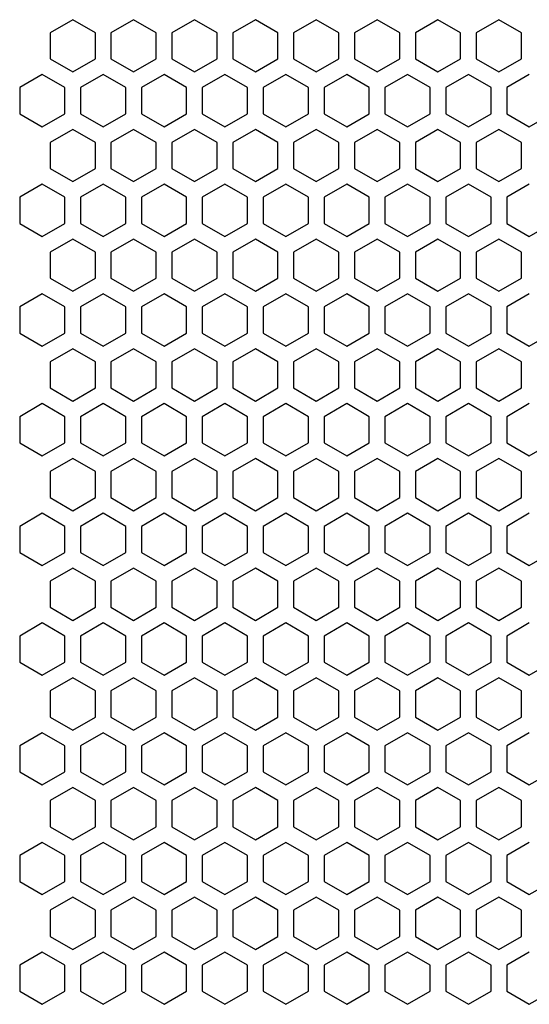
# Model space of a CAD drawing. Header units: millimetres. Extents: x -98 to 97, y -98 to 90.
# Tile 1 of 2: x -98 to -1, y -98 to 90. Entities that reach past the tile are written whole.
import ezdxf

# ---------------------------------------------------------------- set-up
doc = ezdxf.new("R2010")
doc.units = ezdxf.units.MM
doc.layers.get('0').update_dxf_attribs({"linetype": 'CONTINUOUS'})

msp = doc.modelspace()

# ---------------------------------------------------------------- linework, layer by layer
for p, q in [((-88.34, 90), (-92.67, 87.5)), ((-84.01, 87.5), (-88.34, 90)), ((-76.68, 90), (-81.01, 87.5)), ((-72.35, 87.5), (-76.68, 90)), ((-65.02, 90), (-69.35, 87.5)), ((-60.69, 87.5), (-65.02, 90)), ((-53.36, 90), (-57.69, 87.5)), ((-49.03, 87.5), (-53.36, 90)), ((-41.7, 90), (-46.03, 87.5)), ((-37.37, 87.5), (-41.7, 90)), ((-30.04, 90), (-34.37, 87.5)), ((-25.71, 87.5), (-30.04, 90)), ((-18.38, 90), (-22.71, 87.5)), ((-14.05, 87.5), (-18.38, 90)), ((-6.72, 90), (-11.05, 87.5)), ((-2.39, 87.5), (-6.72, 90)), ((-92.67, 87.5), (-92.67, 82.5)), ((-84.01, 82.5), (-84.01, 87.5)), ((-81.01, 87.5), (-81.01, 82.5)), ((-72.35, 82.5), (-72.35, 87.5)), ((-69.35, 87.5), (-69.35, 82.5)), ((-60.69, 82.5), (-60.69, 87.5)), ((-57.69, 87.5), (-57.69, 82.5)), ((-49.03, 82.5), (-49.03, 87.5)), ((-46.03, 87.5), (-46.03, 82.5)), ((-37.37, 82.5), (-37.37, 87.5)), ((-34.37, 87.5), (-34.37, 82.5)), ((-25.71, 82.5), (-25.71, 87.5)), ((-22.71, 87.5), (-22.71, 82.5)), ((-14.05, 82.5), (-14.05, 87.5)), ((-11.05, 87.5), (-11.05, 82.5)), ((-2.39, 82.5), (-2.39, 87.5)), ((-92.67, 82.5), (-88.34, 80)), ((-88.34, 80), (-84.01, 82.5)), ((-81.01, 82.5), (-76.68, 80)), ((-76.68, 80), (-72.35, 82.5)), ((-69.35, 82.5), (-65.02, 80)), ((-65.02, 80), (-60.69, 82.5)), ((-57.69, 82.5), (-53.36, 80)), ((-53.36, 80), (-49.03, 82.5)), ((-46.03, 82.5), (-41.7, 80)), ((-41.7, 80), (-37.37, 82.5)), ((-34.37, 82.5), (-30.04, 80)), ((-30.04, 80), (-25.71, 82.5)), ((-22.71, 82.5), (-18.38, 80)), ((-18.38, 80), (-14.05, 82.5)), ((-11.05, 82.5), (-6.72, 80)), ((-6.72, 80), (-2.39, 82.5)), ((-94.17, 79.5), (-98.5, 77)), ((-89.84, 77), (-94.17, 79.5)), ((-82.51, 79.5), (-86.84, 77)), ((-78.18, 77), (-82.51, 79.5)), ((-70.85, 79.5), (-75.18, 77)), ((-66.52, 77), (-70.85, 79.5)), ((-59.19, 79.5), (-63.52, 77)), ((-54.86, 77), (-59.19, 79.5)), ((-47.53, 79.5), (-51.86, 77)), ((-43.2, 77), (-47.53, 79.5)), ((-35.87, 79.5), (-40.2, 77)), ((-31.54, 77), (-35.87, 79.5)), ((-24.21, 79.5), (-28.54, 77)), ((-19.88, 77), (-24.21, 79.5)), ((-12.55, 79.5), (-16.88, 77)), ((-8.22, 77), (-12.55, 79.5)), ((-0.89, 79.5), (-5.22, 77)), ((-98.5, 77), (-98.5, 72)), ((-89.84, 72), (-89.84, 77)), ((-86.84, 77), (-86.84, 72)), ((-78.18, 72), (-78.18, 77)), ((-75.18, 77), (-75.18, 72)), ((-66.52, 72), (-66.52, 77)), ((-63.52, 77), (-63.52, 72)), ((-54.86, 72), (-54.86, 77)), ((-51.86, 77), (-51.86, 72)), ((-43.2, 72), (-43.2, 77)), ((-40.2, 77), (-40.2, 72)), ((-31.54, 72), (-31.54, 77)), ((-28.54, 77), (-28.54, 72)), ((-19.88, 72), (-19.88, 77)), ((-16.88, 77), (-16.88, 72)), ((-8.22, 72), (-8.22, 77)), ((-5.22, 77), (-5.22, 72)), ((-98.5, 72), (-94.17, 69.5)), ((-94.17, 69.5), (-89.84, 72)), ((-86.84, 72), (-82.51, 69.5)), ((-82.51, 69.5), (-78.18, 72)), ((-75.18, 72), (-70.85, 69.5)), ((-70.85, 69.5), (-66.52, 72)), ((-63.52, 72), (-59.19, 69.5)), ((-59.19, 69.5), (-54.86, 72)), ((-51.86, 72), (-47.53, 69.5)), ((-47.53, 69.5), (-43.2, 72)), ((-40.2, 72), (-35.87, 69.5)), ((-35.87, 69.5), (-31.54, 72)), ((-28.54, 72), (-24.21, 69.5)), ((-24.21, 69.5), (-19.88, 72)), ((-16.88, 72), (-12.55, 69.5)), ((-12.55, 69.5), (-8.22, 72)), ((-5.22, 72), (-0.89, 69.5)), ((-0.89, 69.5), (3.44, 72)), ((-88.34, 69), (-92.67, 66.5)), ((-84.01, 66.5), (-88.34, 69)), ((-76.68, 69), (-81.01, 66.5)), ((-72.35, 66.5), (-76.68, 69)), ((-65.02, 69), (-69.35, 66.5)), ((-60.69, 66.5), (-65.02, 69)), ((-53.36, 69), (-57.69, 66.5)), ((-49.03, 66.5), (-53.36, 69)), ((-41.7, 69), (-46.03, 66.5)), ((-37.37, 66.5), (-41.7, 69)), ((-30.04, 69), (-34.37, 66.5)), ((-25.71, 66.5), (-30.04, 69)), ((-18.38, 69), (-22.71, 66.5)), ((-14.05, 66.5), (-18.38, 69)), ((-6.72, 69), (-11.05, 66.5)), ((-2.39, 66.5), (-6.72, 69)), ((-92.67, 66.5), (-92.67, 61.5)), ((-84.01, 61.5), (-84.01, 66.5)), ((-81.01, 66.5), (-81.01, 61.5)), ((-72.35, 61.5), (-72.35, 66.5)), ((-69.35, 66.5), (-69.35, 61.5)), ((-60.69, 61.5), (-60.69, 66.5)), ((-57.69, 66.5), (-57.69, 61.5)), ((-49.03, 61.5), (-49.03, 66.5)), ((-46.03, 66.5), (-46.03, 61.5)), ((-37.37, 61.5), (-37.37, 66.5)), ((-34.37, 66.5), (-34.37, 61.5)), ((-25.71, 61.5), (-25.71, 66.5)), ((-22.71, 66.5), (-22.71, 61.5)), ((-14.05, 61.5), (-14.05, 66.5)), ((-11.05, 66.5), (-11.05, 61.5)), ((-2.39, 61.5), (-2.39, 66.5)), ((-92.67, 61.5), (-88.34, 59)), ((-88.34, 59), (-84.01, 61.5)), ((-81.01, 61.5), (-76.68, 59)), ((-76.68, 59), (-72.35, 61.5)), ((-69.35, 61.5), (-65.02, 59)), ((-65.02, 59), (-60.69, 61.5)), ((-57.69, 61.5), (-53.36, 59)), ((-53.36, 59), (-49.03, 61.5)), ((-46.03, 61.5), (-41.7, 59)), ((-41.7, 59), (-37.37, 61.5)), ((-34.37, 61.5), (-30.04, 59)), ((-30.04, 59), (-25.71, 61.5)), ((-22.71, 61.5), (-18.38, 59)), ((-18.38, 59), (-14.05, 61.5)), ((-11.05, 61.5), (-6.72, 59)), ((-6.72, 59), (-2.39, 61.5)), ((-94.17, 58.5), (-98.5, 56)), ((-89.84, 56), (-94.17, 58.5)), ((-82.51, 58.5), (-86.84, 56)), ((-78.18, 56), (-82.51, 58.5)), ((-70.85, 58.5), (-75.18, 56)), ((-66.52, 56), (-70.85, 58.5)), ((-59.19, 58.5), (-63.52, 56)), ((-54.86, 56), (-59.19, 58.5)), ((-47.53, 58.5), (-51.86, 56)), ((-43.2, 56), (-47.53, 58.5)), ((-35.87, 58.5), (-40.2, 56)), ((-31.54, 56), (-35.87, 58.5)), ((-24.21, 58.5), (-28.54, 56)), ((-19.88, 56), (-24.21, 58.5)), ((-12.55, 58.5), (-16.88, 56)), ((-8.22, 56), (-12.55, 58.5)), ((-0.89, 58.5), (-5.22, 56)), ((-98.5, 56), (-98.5, 51)), ((-89.84, 51), (-89.84, 56)), ((-86.84, 56), (-86.84, 51)), ((-78.18, 51), (-78.18, 56)), ((-75.18, 56), (-75.18, 51)), ((-66.52, 51), (-66.52, 56)), ((-63.52, 56), (-63.52, 51)), ((-54.86, 51), (-54.86, 56)), ((-51.86, 56), (-51.86, 51)), ((-43.2, 51), (-43.2, 56)), ((-40.2, 56), (-40.2, 51)), ((-31.54, 51), (-31.54, 56)), ((-28.54, 56), (-28.54, 51)), ((-19.88, 51), (-19.88, 56)), ((-16.88, 56), (-16.88, 51)), ((-8.22, 51), (-8.22, 56)), ((-5.22, 56), (-5.22, 51)), ((-98.5, 51), (-94.17, 48.5)), ((-94.17, 48.5), (-89.84, 51)), ((-86.84, 51), (-82.51, 48.5)), ((-82.51, 48.5), (-78.18, 51)), ((-75.18, 51), (-70.85, 48.5)), ((-70.85, 48.5), (-66.52, 51)), ((-63.52, 51), (-59.19, 48.5)), ((-59.19, 48.5), (-54.86, 51)), ((-51.86, 51), (-47.53, 48.5)), ((-47.53, 48.5), (-43.2, 51)), ((-40.2, 51), (-35.87, 48.5)), ((-35.87, 48.5), (-31.54, 51)), ((-28.54, 51), (-24.21, 48.5)), ((-24.21, 48.5), (-19.88, 51)), ((-16.88, 51), (-12.55, 48.5)), ((-12.55, 48.5), (-8.22, 51)), ((-5.22, 51), (-0.89, 48.5)), ((-0.89, 48.5), (3.44, 51)), ((-88.34, 48), (-92.67, 45.5)), ((-84.01, 45.5), (-88.34, 48)), ((-76.68, 48), (-81.01, 45.5)), ((-72.35, 45.5), (-76.68, 48)), ((-65.02, 48), (-69.35, 45.5)), ((-60.69, 45.5), (-65.02, 48)), ((-53.36, 48), (-57.69, 45.5)), ((-49.03, 45.5), (-53.36, 48)), ((-41.7, 48), (-46.03, 45.5)), ((-37.37, 45.5), (-41.7, 48)), ((-30.04, 48), (-34.37, 45.5)), ((-25.71, 45.5), (-30.04, 48)), ((-18.38, 48), (-22.71, 45.5)), ((-14.05, 45.5), (-18.38, 48)), ((-6.72, 48), (-11.05, 45.5)), ((-2.39, 45.5), (-6.72, 48)), ((-92.67, 45.5), (-92.67, 40.5)), ((-84.01, 40.5), (-84.01, 45.5)), ((-81.01, 45.5), (-81.01, 40.5)), ((-72.35, 40.5), (-72.35, 45.5)), ((-69.35, 45.5), (-69.35, 40.5)), ((-60.69, 40.5), (-60.69, 45.5)), ((-57.69, 45.5), (-57.69, 40.5)), ((-49.03, 40.5), (-49.03, 45.5)), ((-46.03, 45.5), (-46.03, 40.5)), ((-37.37, 40.5), (-37.37, 45.5)), ((-34.37, 45.5), (-34.37, 40.5)), ((-25.71, 40.5), (-25.71, 45.5)), ((-22.71, 45.5), (-22.71, 40.5)), ((-14.05, 40.5), (-14.05, 45.5)), ((-11.05, 45.5), (-11.05, 40.5)), ((-2.39, 40.5), (-2.39, 45.5)), ((-92.67, 40.5), (-88.34, 38)), ((-88.34, 38), (-84.01, 40.5)), ((-81.01, 40.5), (-76.68, 38)), ((-76.68, 38), (-72.35, 40.5)), ((-69.35, 40.5), (-65.02, 38)), ((-65.02, 38), (-60.69, 40.5)), ((-57.69, 40.5), (-53.36, 38)), ((-53.36, 38), (-49.03, 40.5)), ((-46.03, 40.5), (-41.7, 38)), ((-41.7, 38), (-37.37, 40.5)), ((-34.37, 40.5), (-30.04, 38)), ((-30.04, 38), (-25.71, 40.5)), ((-22.71, 40.5), (-18.38, 38)), ((-18.38, 38), (-14.05, 40.5)), ((-11.05, 40.5), (-6.72, 38)), ((-6.72, 38), (-2.39, 40.5)), ((-94.17, 37.5), (-98.5, 35)), ((-89.84, 35), (-94.17, 37.5)), ((-82.51, 37.5), (-86.84, 35)), ((-78.18, 35), (-82.51, 37.5)), ((-70.85, 37.5), (-75.18, 35)), ((-66.52, 35), (-70.85, 37.5)), ((-59.19, 37.5), (-63.52, 35)), ((-54.86, 35), (-59.19, 37.5)), ((-47.53, 37.5), (-51.86, 35)), ((-43.2, 35), (-47.53, 37.5)), ((-35.87, 37.5), (-40.2, 35)), ((-31.54, 35), (-35.87, 37.5)), ((-24.21, 37.5), (-28.54, 35)), ((-19.88, 35), (-24.21, 37.5)), ((-12.55, 37.5), (-16.88, 35)), ((-8.22, 35), (-12.55, 37.5)), ((-0.89, 37.5), (-5.22, 35)), ((-98.5, 35), (-98.5, 30)), ((-89.84, 30), (-89.84, 35)), ((-86.84, 35), (-86.84, 30)), ((-78.18, 30), (-78.18, 35)), ((-75.18, 35), (-75.18, 30)), ((-66.52, 30), (-66.52, 35)), ((-63.52, 35), (-63.52, 30)), ((-54.86, 30), (-54.86, 35)), ((-51.86, 35), (-51.86, 30)), ((-43.2, 30), (-43.2, 35)), ((-40.2, 35), (-40.2, 30)), ((-31.54, 30), (-31.54, 35)), ((-28.54, 35), (-28.54, 30)), ((-19.88, 30), (-19.88, 35)), ((-16.88, 35), (-16.88, 30)), ((-8.22, 30), (-8.22, 35)), ((-5.22, 35), (-5.22, 30)), ((-98.5, 30), (-94.17, 27.5)), ((-94.17, 27.5), (-89.84, 30)), ((-86.84, 30), (-82.51, 27.5)), ((-82.51, 27.5), (-78.18, 30)), ((-75.18, 30), (-70.85, 27.5)), ((-70.85, 27.5), (-66.52, 30)), ((-63.52, 30), (-59.19, 27.5)), ((-59.19, 27.5), (-54.86, 30)), ((-51.86, 30), (-47.53, 27.5)), ((-47.53, 27.5), (-43.2, 30)), ((-40.2, 30), (-35.87, 27.5)), ((-35.87, 27.5), (-31.54, 30)), ((-28.54, 30), (-24.21, 27.5)), ((-24.21, 27.5), (-19.88, 30)), ((-16.88, 30), (-12.55, 27.5)), ((-12.55, 27.5), (-8.22, 30)), ((-5.22, 30), (-0.89, 27.5)), ((-0.89, 27.5), (3.44, 30)), ((-88.34, 27), (-92.67, 24.5)), ((-84.01, 24.5), (-88.34, 27)), ((-76.68, 27), (-81.01, 24.5)), ((-72.35, 24.5), (-76.68, 27)), ((-65.02, 27), (-69.35, 24.5)), ((-60.69, 24.5), (-65.02, 27)), ((-53.36, 27), (-57.69, 24.5)), ((-49.03, 24.5), (-53.36, 27)), ((-41.7, 27), (-46.03, 24.5)), ((-37.37, 24.5), (-41.7, 27)), ((-30.04, 27), (-34.37, 24.5)), ((-25.71, 24.5), (-30.04, 27)), ((-18.38, 27), (-22.71, 24.5)), ((-14.05, 24.5), (-18.38, 27)), ((-6.72, 27), (-11.05, 24.5)), ((-2.39, 24.5), (-6.72, 27)), ((-92.67, 24.5), (-92.67, 19.5)), ((-84.01, 19.5), (-84.01, 24.5)), ((-81.01, 24.5), (-81.01, 19.5)), ((-72.35, 19.5), (-72.35, 24.5)), ((-69.35, 24.5), (-69.35, 19.5)), ((-60.69, 19.5), (-60.69, 24.5)), ((-57.69, 24.5), (-57.69, 19.5)), ((-49.03, 19.5), (-49.03, 24.5)), ((-46.03, 24.5), (-46.03, 19.5)), ((-37.37, 19.5), (-37.37, 24.5)), ((-34.37, 24.5), (-34.37, 19.5)), ((-25.71, 19.5), (-25.71, 24.5)), ((-22.71, 24.5), (-22.71, 19.5)), ((-14.05, 19.5), (-14.05, 24.5)), ((-11.05, 24.5), (-11.05, 19.5)), ((-2.39, 19.5), (-2.39, 24.5)), ((-92.67, 19.5), (-88.34, 17)), ((-88.34, 17), (-84.01, 19.5)), ((-81.01, 19.5), (-76.68, 17)), ((-76.68, 17), (-72.35, 19.5)), ((-69.35, 19.5), (-65.02, 17)), ((-65.02, 17), (-60.69, 19.5)), ((-57.69, 19.5), (-53.36, 17)), ((-53.36, 17), (-49.03, 19.5)), ((-46.03, 19.5), (-41.7, 17)), ((-41.7, 17), (-37.37, 19.5)), ((-34.37, 19.5), (-30.04, 17)), ((-30.04, 17), (-25.71, 19.5)), ((-22.71, 19.5), (-18.38, 17)), ((-18.38, 17), (-14.05, 19.5)), ((-11.05, 19.5), (-6.72, 17)), ((-6.72, 17), (-2.39, 19.5)), ((-94.17, 16.5), (-98.5, 14)), ((-89.84, 14), (-94.17, 16.5)), ((-82.51, 16.5), (-86.84, 14)), ((-78.18, 14), (-82.51, 16.5)), ((-70.85, 16.5), (-75.18, 14)), ((-66.52, 14), (-70.85, 16.5)), ((-59.19, 16.5), (-63.52, 14)), ((-54.86, 14), (-59.19, 16.5)), ((-47.53, 16.5), (-51.86, 14)), ((-43.2, 14), (-47.53, 16.5)), ((-35.87, 16.5), (-40.2, 14)), ((-31.54, 14), (-35.87, 16.5)), ((-24.21, 16.5), (-28.54, 14)), ((-19.88, 14), (-24.21, 16.5)), ((-12.55, 16.5), (-16.88, 14)), ((-8.22, 14), (-12.55, 16.5)), ((-0.89, 16.5), (-5.22, 14)), ((-98.5, 14), (-98.5, 9)), ((-89.84, 9), (-89.84, 14)), ((-86.84, 14), (-86.84, 9)), ((-78.18, 9), (-78.18, 14)), ((-75.18, 14), (-75.18, 9)), ((-66.52, 9), (-66.52, 14)), ((-63.52, 14), (-63.52, 9)), ((-54.86, 9), (-54.86, 14)), ((-51.86, 14), (-51.86, 9)), ((-43.2, 9), (-43.2, 14)), ((-40.2, 14), (-40.2, 9)), ((-31.54, 9), (-31.54, 14)), ((-28.54, 14), (-28.54, 9)), ((-19.88, 9), (-19.88, 14)), ((-16.88, 14), (-16.88, 9)), ((-8.22, 9), (-8.22, 14)), ((-5.22, 14), (-5.22, 9)), ((-98.5, 9), (-94.17, 6.5)), ((-94.17, 6.5), (-89.84, 9)), ((-86.84, 9), (-82.51, 6.5)), ((-82.51, 6.5), (-78.18, 9)), ((-75.18, 9), (-70.85, 6.5)), ((-70.85, 6.5), (-66.52, 9)), ((-63.52, 9), (-59.19, 6.5)), ((-59.19, 6.5), (-54.86, 9)), ((-51.86, 9), (-47.53, 6.5)), ((-47.53, 6.5), (-43.2, 9)), ((-40.2, 9), (-35.87, 6.5)), ((-35.87, 6.5), (-31.54, 9)), ((-28.54, 9), (-24.21, 6.5)), ((-24.21, 6.5), (-19.88, 9)), ((-16.88, 9), (-12.55, 6.5)), ((-12.55, 6.5), (-8.22, 9)), ((-5.22, 9), (-0.89, 6.5)), ((-0.89, 6.5), (3.44, 9)), ((-88.34, 6), (-92.67, 3.5)), ((-84.01, 3.5), (-88.34, 6)), ((-76.68, 6), (-81.01, 3.5)), ((-72.35, 3.5), (-76.68, 6)), ((-65.02, 6), (-69.35, 3.5)), ((-60.69, 3.5), (-65.02, 6)), ((-53.36, 6), (-57.69, 3.5)), ((-49.03, 3.5), (-53.36, 6)), ((-41.7, 6), (-46.03, 3.5)), ((-37.37, 3.5), (-41.7, 6)), ((-30.04, 6), (-34.37, 3.5)), ((-25.71, 3.5), (-30.04, 6)), ((-18.38, 6), (-22.71, 3.5)), ((-14.05, 3.5), (-18.38, 6)), ((-6.72, 6), (-11.05, 3.5)), ((-2.39, 3.5), (-6.72, 6)), ((-92.67, 3.5), (-92.67, -1.5)), ((-84.01, -1.5), (-84.01, 3.5)), ((-81.01, 3.5), (-81.01, -1.5)), ((-72.35, -1.5), (-72.35, 3.5)), ((-69.35, 3.5), (-69.35, -1.5)), ((-60.69, -1.5), (-60.69, 3.5)), ((-57.69, 3.5), (-57.69, -1.5)), ((-49.03, -1.5), (-49.03, 3.5)), ((-46.03, 3.5), (-46.03, -1.5)), ((-37.37, -1.5), (-37.37, 3.5)), ((-34.37, 3.5), (-34.37, -1.5)), ((-25.71, -1.5), (-25.71, 3.5)), ((-22.71, 3.5), (-22.71, -1.5)), ((-14.05, -1.5), (-14.05, 3.5)), ((-11.05, 3.5), (-11.05, -1.5)), ((-2.39, -1.5), (-2.39, 3.5)), ((-92.67, -1.5), (-88.34, -4)), ((-88.34, -4), (-84.01, -1.5)), ((-81.01, -1.5), (-76.68, -4)), ((-76.68, -4), (-72.35, -1.5)), ((-69.35, -1.5), (-65.02, -4)), ((-65.02, -4), (-60.69, -1.5)), ((-57.69, -1.5), (-53.36, -4)), ((-53.36, -4), (-49.03, -1.5)), ((-46.03, -1.5), (-41.7, -4)), ((-41.7, -4), (-37.37, -1.5)), ((-34.37, -1.5), (-30.04, -4)), ((-30.04, -4), (-25.71, -1.5)), ((-22.71, -1.5), (-18.38, -4)), ((-18.38, -4), (-14.05, -1.5)), ((-11.05, -1.5), (-6.72, -4)), ((-6.72, -4), (-2.39, -1.5)), ((-94.17, -4.5), (-98.5, -7)), ((-89.84, -7), (-94.17, -4.5)), ((-82.51, -4.5), (-86.84, -7)), ((-78.18, -7), (-82.51, -4.5)), ((-70.85, -4.5), (-75.18, -7)), ((-66.52, -7), (-70.85, -4.5)), ((-59.19, -4.5), (-63.52, -7)), ((-54.86, -7), (-59.19, -4.5)), ((-47.53, -4.5), (-51.86, -7)), ((-43.2, -7), (-47.53, -4.5)), ((-35.87, -4.5), (-40.2, -7)), ((-31.54, -7), (-35.87, -4.5)), ((-24.21, -4.5), (-28.54, -7)), ((-19.88, -7), (-24.21, -4.5)), ((-12.55, -4.5), (-16.88, -7)), ((-8.22, -7), (-12.55, -4.5)), ((-0.89, -4.5), (-5.22, -7)), ((-98.5, -7), (-98.5, -12)), ((-89.84, -12), (-89.84, -7)), ((-86.84, -7), (-86.84, -12)), ((-78.18, -12), (-78.18, -7)), ((-75.18, -7), (-75.18, -12)), ((-66.52, -12), (-66.52, -7)), ((-63.52, -7), (-63.52, -12)), ((-54.86, -12), (-54.86, -7)), ((-51.86, -7), (-51.86, -12)), ((-43.2, -12), (-43.2, -7)), ((-40.2, -7), (-40.2, -12)), ((-31.54, -12), (-31.54, -7)), ((-28.54, -7), (-28.54, -12)), ((-19.88, -12), (-19.88, -7)), ((-16.88, -7), (-16.88, -12)), ((-8.22, -12), (-8.22, -7)), ((-5.22, -7), (-5.22, -12)), ((-98.5, -12), (-94.17, -14.5)), ((-94.17, -14.5), (-89.84, -12)), ((-86.84, -12), (-82.51, -14.5)), ((-82.51, -14.5), (-78.18, -12)), ((-75.18, -12), (-70.85, -14.5)), ((-70.85, -14.5), (-66.52, -12)), ((-63.52, -12), (-59.19, -14.5)), ((-59.19, -14.5), (-54.86, -12)), ((-51.86, -12), (-47.53, -14.5)), ((-47.53, -14.5), (-43.2, -12)), ((-40.2, -12), (-35.87, -14.5)), ((-35.87, -14.5), (-31.54, -12)), ((-28.54, -12), (-24.21, -14.5)), ((-24.21, -14.5), (-19.88, -12)), ((-16.88, -12), (-12.55, -14.5)), ((-12.55, -14.5), (-8.22, -12)), ((-5.22, -12), (-0.89, -14.5)), ((-0.89, -14.5), (3.44, -12)), ((-88.34, -15), (-92.67, -17.5)), ((-84.01, -17.5), (-88.34, -15)), ((-76.68, -15), (-81.01, -17.5)), ((-72.35, -17.5), (-76.68, -15)), ((-65.02, -15), (-69.35, -17.5)), ((-60.69, -17.5), (-65.02, -15)), ((-53.36, -15), (-57.69, -17.5)), ((-49.03, -17.5), (-53.36, -15)), ((-41.7, -15), (-46.03, -17.5)), ((-37.37, -17.5), (-41.7, -15)), ((-30.04, -15), (-34.37, -17.5)), ((-25.71, -17.5), (-30.04, -15)), ((-18.38, -15), (-22.71, -17.5)), ((-14.05, -17.5), (-18.38, -15)), ((-6.72, -15), (-11.05, -17.5)), ((-2.39, -17.5), (-6.72, -15)), ((-92.67, -17.5), (-92.67, -22.5)), ((-84.01, -22.5), (-84.01, -17.5)), ((-81.01, -17.5), (-81.01, -22.5)), ((-72.35, -22.5), (-72.35, -17.5)), ((-69.35, -17.5), (-69.35, -22.5)), ((-60.69, -22.5), (-60.69, -17.5)), ((-57.69, -17.5), (-57.69, -22.5)), ((-49.03, -22.5), (-49.03, -17.5)), ((-46.03, -17.5), (-46.03, -22.5)), ((-37.37, -22.5), (-37.37, -17.5)), ((-34.37, -17.5), (-34.37, -22.5)), ((-25.71, -22.5), (-25.71, -17.5)), ((-22.71, -17.5), (-22.71, -22.5)), ((-14.05, -22.5), (-14.05, -17.5)), ((-11.05, -17.5), (-11.05, -22.5)), ((-2.39, -22.5), (-2.39, -17.5)), ((-92.67, -22.5), (-88.34, -25)), ((-88.34, -25), (-84.01, -22.5)), ((-81.01, -22.5), (-76.68, -25)), ((-76.68, -25), (-72.35, -22.5)), ((-69.35, -22.5), (-65.02, -25)), ((-65.02, -25), (-60.69, -22.5)), ((-57.69, -22.5), (-53.36, -25)), ((-53.36, -25), (-49.03, -22.5)), ((-46.03, -22.5), (-41.7, -25)), ((-41.7, -25), (-37.37, -22.5)), ((-34.37, -22.5), (-30.04, -25)), ((-30.04, -25), (-25.71, -22.5)), ((-22.71, -22.5), (-18.38, -25)), ((-18.38, -25), (-14.05, -22.5)), ((-11.05, -22.5), (-6.72, -25)), ((-6.72, -25), (-2.39, -22.5)), ((-94.17, -25.5), (-98.5, -28)), ((-89.84, -28), (-94.17, -25.5)), ((-82.51, -25.5), (-86.84, -28)), ((-78.18, -28), (-82.51, -25.5)), ((-70.85, -25.5), (-75.18, -28)), ((-66.52, -28), (-70.85, -25.5)), ((-59.19, -25.5), (-63.52, -28)), ((-54.86, -28), (-59.19, -25.5)), ((-47.53, -25.5), (-51.86, -28)), ((-43.2, -28), (-47.53, -25.5)), ((-35.87, -25.5), (-40.2, -28)), ((-31.54, -28), (-35.87, -25.5)), ((-24.21, -25.5), (-28.54, -28)), ((-19.88, -28), (-24.21, -25.5)), ((-12.55, -25.5), (-16.88, -28)), ((-8.22, -28), (-12.55, -25.5)), ((-0.89, -25.5), (-5.22, -28)), ((-98.5, -28), (-98.5, -33)), ((-89.84, -33), (-89.84, -28)), ((-86.84, -28), (-86.84, -33)), ((-78.18, -33), (-78.18, -28)), ((-75.18, -28), (-75.18, -33)), ((-66.52, -33), (-66.52, -28)), ((-63.52, -28), (-63.52, -33)), ((-54.86, -33), (-54.86, -28)), ((-51.86, -28), (-51.86, -33)), ((-43.2, -33), (-43.2, -28)), ((-40.2, -28), (-40.2, -33)), ((-31.54, -33), (-31.54, -28)), ((-28.54, -28), (-28.54, -33)), ((-19.88, -33), (-19.88, -28)), ((-16.88, -28), (-16.88, -33)), ((-8.22, -33), (-8.22, -28)), ((-5.22, -28), (-5.22, -33)), ((-98.5, -33), (-94.17, -35.5)), ((-94.17, -35.5), (-89.84, -33)), ((-86.84, -33), (-82.51, -35.5)), ((-82.51, -35.5), (-78.18, -33)), ((-75.18, -33), (-70.85, -35.5)), ((-70.85, -35.5), (-66.52, -33)), ((-63.52, -33), (-59.19, -35.5)), ((-59.19, -35.5), (-54.86, -33)), ((-51.86, -33), (-47.53, -35.5)), ((-47.53, -35.5), (-43.2, -33)), ((-40.2, -33), (-35.87, -35.5)), ((-35.87, -35.5), (-31.54, -33)), ((-28.54, -33), (-24.21, -35.5)), ((-24.21, -35.5), (-19.88, -33)), ((-16.88, -33), (-12.55, -35.5)), ((-12.55, -35.5), (-8.22, -33)), ((-5.22, -33), (-0.89, -35.5)), ((-0.89, -35.5), (3.44, -33)), ((-88.34, -36), (-92.67, -38.5)), ((-84.01, -38.5), (-88.34, -36)), ((-76.68, -36), (-81.01, -38.5)), ((-72.35, -38.5), (-76.68, -36)), ((-65.02, -36), (-69.35, -38.5)), ((-60.69, -38.5), (-65.02, -36)), ((-53.36, -36), (-57.69, -38.5)), ((-49.03, -38.5), (-53.36, -36)), ((-41.7, -36), (-46.03, -38.5)), ((-37.37, -38.5), (-41.7, -36)), ((-30.04, -36), (-34.37, -38.5)), ((-25.71, -38.5), (-30.04, -36)), ((-18.38, -36), (-22.71, -38.5)), ((-14.05, -38.5), (-18.38, -36)), ((-6.72, -36), (-11.05, -38.5)), ((-2.39, -38.5), (-6.72, -36)), ((-92.67, -38.5), (-92.67, -43.5)), ((-84.01, -43.5), (-84.01, -38.5)), ((-81.01, -38.5), (-81.01, -43.5)), ((-72.35, -43.5), (-72.35, -38.5)), ((-69.35, -38.5), (-69.35, -43.5)), ((-60.69, -43.5), (-60.69, -38.5)), ((-57.69, -38.5), (-57.69, -43.5)), ((-49.03, -43.5), (-49.03, -38.5)), ((-46.03, -38.5), (-46.03, -43.5)), ((-37.37, -43.5), (-37.37, -38.5)), ((-34.37, -38.5), (-34.37, -43.5)), ((-25.71, -43.5), (-25.71, -38.5)), ((-22.71, -38.5), (-22.71, -43.5)), ((-14.05, -43.5), (-14.05, -38.5)), ((-11.05, -38.5), (-11.05, -43.5)), ((-2.39, -43.5), (-2.39, -38.5)), ((-92.67, -43.5), (-88.34, -46)), ((-88.34, -46), (-84.01, -43.5)), ((-81.01, -43.5), (-76.68, -46)), ((-76.68, -46), (-72.35, -43.5)), ((-69.35, -43.5), (-65.02, -46)), ((-65.02, -46), (-60.69, -43.5)), ((-57.69, -43.5), (-53.36, -46)), ((-53.36, -46), (-49.03, -43.5)), ((-46.03, -43.5), (-41.7, -46)), ((-41.7, -46), (-37.37, -43.5)), ((-34.37, -43.5), (-30.04, -46)), ((-30.04, -46), (-25.71, -43.5)), ((-22.71, -43.5), (-18.38, -46)), ((-18.38, -46), (-14.05, -43.5)), ((-11.05, -43.5), (-6.72, -46)), ((-6.72, -46), (-2.39, -43.5)), ((-94.17, -46.5), (-98.5, -49)), ((-89.84, -49), (-94.17, -46.5)), ((-82.51, -46.5), (-86.84, -49)), ((-78.18, -49), (-82.51, -46.5)), ((-70.85, -46.5), (-75.18, -49)), ((-66.52, -49), (-70.85, -46.5)), ((-59.19, -46.5), (-63.52, -49)), ((-54.86, -49), (-59.19, -46.5)), ((-47.53, -46.5), (-51.86, -49)), ((-43.2, -49), (-47.53, -46.5)), ((-35.87, -46.5), (-40.2, -49)), ((-31.54, -49), (-35.87, -46.5)), ((-24.21, -46.5), (-28.54, -49)), ((-19.88, -49), (-24.21, -46.5)), ((-12.55, -46.5), (-16.88, -49)), ((-8.22, -49), (-12.55, -46.5)), ((-0.89, -46.5), (-5.22, -49)), ((-98.5, -49), (-98.5, -54)), ((-89.84, -54), (-89.84, -49)), ((-86.84, -49), (-86.84, -54)), ((-78.18, -54), (-78.18, -49)), ((-75.18, -49), (-75.18, -54)), ((-66.52, -54), (-66.52, -49)), ((-63.52, -49), (-63.52, -54)), ((-54.86, -54), (-54.86, -49)), ((-51.86, -49), (-51.86, -54)), ((-43.2, -54), (-43.2, -49)), ((-40.2, -49), (-40.2, -54)), ((-31.54, -54), (-31.54, -49)), ((-28.54, -49), (-28.54, -54)), ((-19.88, -54), (-19.88, -49)), ((-16.88, -49), (-16.88, -54)), ((-8.22, -54), (-8.22, -49)), ((-5.22, -49), (-5.22, -54)), ((-98.5, -54), (-94.17, -56.5)), ((-94.17, -56.5), (-89.84, -54)), ((-86.84, -54), (-82.51, -56.5)), ((-82.51, -56.5), (-78.18, -54)), ((-75.18, -54), (-70.85, -56.5)), ((-70.85, -56.5), (-66.52, -54)), ((-63.52, -54), (-59.19, -56.5)), ((-59.19, -56.5), (-54.86, -54)), ((-51.86, -54), (-47.53, -56.5)), ((-47.53, -56.5), (-43.2, -54)), ((-40.2, -54), (-35.87, -56.5)), ((-35.87, -56.5), (-31.54, -54)), ((-28.54, -54), (-24.21, -56.5)), ((-24.21, -56.5), (-19.88, -54)), ((-16.88, -54), (-12.55, -56.5)), ((-12.55, -56.5), (-8.22, -54)), ((-5.22, -54), (-0.89, -56.5)), ((-0.89, -56.5), (3.44, -54)), ((-88.34, -57), (-92.67, -59.5)), ((-84.01, -59.5), (-88.34, -57)), ((-76.68, -57), (-81.01, -59.5)), ((-72.35, -59.5), (-76.68, -57)), ((-65.02, -57), (-69.35, -59.5)), ((-60.69, -59.5), (-65.02, -57)), ((-53.36, -57), (-57.69, -59.5)), ((-49.03, -59.5), (-53.36, -57)), ((-41.7, -57), (-46.03, -59.5)), ((-37.37, -59.5), (-41.7, -57)), ((-30.04, -57), (-34.37, -59.5)), ((-25.71, -59.5), (-30.04, -57)), ((-18.38, -57), (-22.71, -59.5)), ((-14.05, -59.5), (-18.38, -57)), ((-6.72, -57), (-11.05, -59.5)), ((-2.39, -59.5), (-6.72, -57)), ((-92.67, -59.5), (-92.67, -64.5)), ((-84.01, -64.5), (-84.01, -59.5)), ((-81.01, -59.5), (-81.01, -64.5)), ((-72.35, -64.5), (-72.35, -59.5)), ((-69.35, -59.5), (-69.35, -64.5)), ((-60.69, -64.5), (-60.69, -59.5)), ((-57.69, -59.5), (-57.69, -64.5)), ((-49.03, -64.5), (-49.03, -59.5)), ((-46.03, -59.5), (-46.03, -64.5)), ((-37.37, -64.5), (-37.37, -59.5)), ((-34.37, -59.5), (-34.37, -64.5)), ((-25.71, -64.5), (-25.71, -59.5)), ((-22.71, -59.5), (-22.71, -64.5)), ((-14.05, -64.5), (-14.05, -59.5)), ((-11.05, -59.5), (-11.05, -64.5)), ((-2.39, -64.5), (-2.39, -59.5)), ((-92.67, -64.5), (-88.34, -67)), ((-88.34, -67), (-84.01, -64.5)), ((-81.01, -64.5), (-76.68, -67)), ((-76.68, -67), (-72.35, -64.5)), ((-69.35, -64.5), (-65.02, -67)), ((-65.02, -67), (-60.69, -64.5)), ((-57.69, -64.5), (-53.36, -67)), ((-53.36, -67), (-49.03, -64.5)), ((-46.03, -64.5), (-41.7, -67)), ((-41.7, -67), (-37.37, -64.5)), ((-34.37, -64.5), (-30.04, -67)), ((-30.04, -67), (-25.71, -64.5)), ((-22.71, -64.5), (-18.38, -67)), ((-18.38, -67), (-14.05, -64.5)), ((-11.05, -64.5), (-6.72, -67)), ((-6.72, -67), (-2.39, -64.5)), ((-94.17, -67.5), (-98.5, -70)), ((-89.84, -70), (-94.17, -67.5)), ((-82.51, -67.5), (-86.84, -70)), ((-78.18, -70), (-82.51, -67.5)), ((-70.85, -67.5), (-75.18, -70)), ((-66.52, -70), (-70.85, -67.5)), ((-59.19, -67.5), (-63.52, -70)), ((-54.86, -70), (-59.19, -67.5)), ((-47.53, -67.5), (-51.86, -70)), ((-43.2, -70), (-47.53, -67.5)), ((-35.87, -67.5), (-40.2, -70)), ((-31.54, -70), (-35.87, -67.5)), ((-24.21, -67.5), (-28.54, -70)), ((-19.88, -70), (-24.21, -67.5)), ((-12.55, -67.5), (-16.88, -70)), ((-8.22, -70), (-12.55, -67.5)), ((-0.89, -67.5), (-5.22, -70)), ((-98.5, -70), (-98.5, -75)), ((-89.84, -75), (-89.84, -70)), ((-86.84, -70), (-86.84, -75)), ((-78.18, -75), (-78.18, -70)), ((-75.18, -70), (-75.18, -75)), ((-66.52, -75), (-66.52, -70)), ((-63.52, -70), (-63.52, -75)), ((-54.86, -75), (-54.86, -70)), ((-51.86, -70), (-51.86, -75)), ((-43.2, -75), (-43.2, -70)), ((-40.2, -70), (-40.2, -75)), ((-31.54, -75), (-31.54, -70)), ((-28.54, -70), (-28.54, -75)), ((-19.88, -75), (-19.88, -70)), ((-16.88, -70), (-16.88, -75)), ((-8.22, -75), (-8.22, -70)), ((-5.22, -70), (-5.22, -75)), ((-98.5, -75), (-94.17, -77.5)), ((-94.17, -77.5), (-89.84, -75)), ((-86.84, -75), (-82.51, -77.5)), ((-82.51, -77.5), (-78.18, -75)), ((-75.18, -75), (-70.85, -77.5)), ((-70.85, -77.5), (-66.52, -75)), ((-63.52, -75), (-59.19, -77.5)), ((-59.19, -77.5), (-54.86, -75)), ((-51.86, -75), (-47.53, -77.5)), ((-47.53, -77.5), (-43.2, -75)), ((-40.2, -75), (-35.87, -77.5)), ((-35.87, -77.5), (-31.54, -75)), ((-28.54, -75), (-24.21, -77.5)), ((-24.21, -77.5), (-19.88, -75)), ((-16.88, -75), (-12.55, -77.5)), ((-12.55, -77.5), (-8.22, -75)), ((-5.22, -75), (-0.89, -77.5)), ((-0.89, -77.5), (3.44, -75)), ((-88.34, -78), (-92.67, -80.5)), ((-84.01, -80.5), (-88.34, -78)), ((-76.68, -78), (-81.01, -80.5)), ((-72.35, -80.5), (-76.68, -78)), ((-65.02, -78), (-69.35, -80.5)), ((-60.69, -80.5), (-65.02, -78)), ((-53.36, -78), (-57.69, -80.5)), ((-49.03, -80.5), (-53.36, -78)), ((-41.7, -78), (-46.03, -80.5)), ((-37.37, -80.5), (-41.7, -78)), ((-30.04, -78), (-34.37, -80.5)), ((-25.71, -80.5), (-30.04, -78)), ((-18.38, -78), (-22.71, -80.5)), ((-14.05, -80.5), (-18.38, -78)), ((-6.72, -78), (-11.05, -80.5)), ((-2.39, -80.5), (-6.72, -78)), ((-92.67, -80.5), (-92.67, -85.5)), ((-84.01, -85.5), (-84.01, -80.5)), ((-81.01, -80.5), (-81.01, -85.5)), ((-72.35, -85.5), (-72.35, -80.5)), ((-69.35, -80.5), (-69.35, -85.5)), ((-60.69, -85.5), (-60.69, -80.5)), ((-57.69, -80.5), (-57.69, -85.5)), ((-49.03, -85.5), (-49.03, -80.5)), ((-46.03, -80.5), (-46.03, -85.5)), ((-37.37, -85.5), (-37.37, -80.5)), ((-34.37, -80.5), (-34.37, -85.5)), ((-25.71, -85.5), (-25.71, -80.5)), ((-22.71, -80.5), (-22.71, -85.5)), ((-14.05, -85.5), (-14.05, -80.5)), ((-11.05, -80.5), (-11.05, -85.5)), ((-2.39, -85.5), (-2.39, -80.5)), ((-92.67, -85.5), (-88.34, -88)), ((-88.34, -88), (-84.01, -85.5)), ((-81.01, -85.5), (-76.68, -88)), ((-76.68, -88), (-72.35, -85.5)), ((-69.35, -85.5), (-65.02, -88)), ((-65.02, -88), (-60.69, -85.5)), ((-57.69, -85.5), (-53.36, -88)), ((-53.36, -88), (-49.03, -85.5)), ((-46.03, -85.5), (-41.7, -88)), ((-41.7, -88), (-37.37, -85.5)), ((-34.37, -85.5), (-30.04, -88)), ((-30.04, -88), (-25.71, -85.5)), ((-22.71, -85.5), (-18.38, -88)), ((-18.38, -88), (-14.05, -85.5)), ((-11.05, -85.5), (-6.72, -88)), ((-6.72, -88), (-2.39, -85.5)), ((-94.17, -88.5), (-98.5, -91)), ((-89.84, -91), (-94.17, -88.5)), ((-82.51, -88.5), (-86.84, -91)), ((-78.18, -91), (-82.51, -88.5)), ((-70.85, -88.5), (-75.18, -91)), ((-66.52, -91), (-70.85, -88.5)), ((-59.19, -88.5), (-63.52, -91)), ((-54.86, -91), (-59.19, -88.5)), ((-47.53, -88.5), (-51.86, -91)), ((-43.2, -91), (-47.53, -88.5)), ((-35.87, -88.5), (-40.2, -91)), ((-31.54, -91), (-35.87, -88.5)), ((-24.21, -88.5), (-28.54, -91)), ((-19.88, -91), (-24.21, -88.5)), ((-12.55, -88.5), (-16.88, -91)), ((-8.22, -91), (-12.55, -88.5)), ((-0.89, -88.5), (-5.22, -91)), ((-98.5, -91), (-98.5, -96)), ((-89.84, -96), (-89.84, -91)), ((-86.84, -91), (-86.84, -96)), ((-78.18, -96), (-78.18, -91)), ((-75.18, -91), (-75.18, -96)), ((-66.52, -96), (-66.52, -91)), ((-63.52, -91), (-63.52, -96)), ((-54.86, -96), (-54.86, -91)), ((-51.86, -91), (-51.86, -96)), ((-43.2, -96), (-43.2, -91)), ((-40.2, -91), (-40.2, -96)), ((-31.54, -96), (-31.54, -91)), ((-28.54, -91), (-28.54, -96)), ((-19.88, -96), (-19.88, -91)), ((-16.88, -91), (-16.88, -96)), ((-8.22, -96), (-8.22, -91)), ((-5.22, -91), (-5.22, -96)), ((-98.5, -96), (-94.17, -98.5)), ((-94.17, -98.5), (-89.84, -96)), ((-86.84, -96), (-82.51, -98.5)), ((-82.51, -98.5), (-78.18, -96)), ((-75.18, -96), (-70.85, -98.5)), ((-70.85, -98.5), (-66.52, -96)), ((-63.52, -96), (-59.19, -98.5)), ((-59.19, -98.5), (-54.86, -96)), ((-51.86, -96), (-47.53, -98.5)), ((-47.53, -98.5), (-43.2, -96)), ((-40.2, -96), (-35.87, -98.5)), ((-35.87, -98.5), (-31.54, -96)), ((-28.54, -96), (-24.21, -98.5)), ((-24.21, -98.5), (-19.88, -96)), ((-16.88, -96), (-12.55, -98.5)), ((-12.55, -98.5), (-8.22, -96)), ((-5.22, -96), (-0.89, -98.5)), ((-0.89, -98.5), (3.44, -96))]:
    msp.add_line(p, q)

doc.saveas('drawing.dxf')
